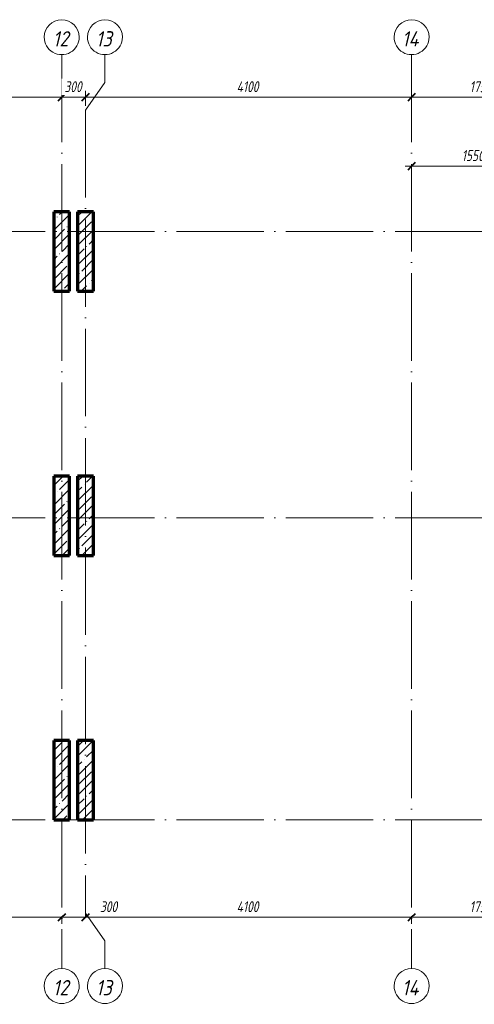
# Model space of a CAD drawing. Header units: millimetres. Extents: x 25602 to 56438, y 6682 to 19066.
# Tile 8 of 16: x 40572 to 46289, y 6682 to 19066. Entities that reach past the tile are written whole.
import ezdxf

# ---------------------------------------------------------------- set-up
doc = ezdxf.new("R2010")
doc.units = ezdxf.units.MM
doc.linetypes.add('ADSK_Линия сетки', pattern=[1375, 1100, -137.5, 0, -137.5])
for name, color, linetype, lineweight in [('A-____-____-DIMS', 211, 'Continuous', 9), ('A-____-____-DIMS-55', 211, 'Continuous', 9), ('S-COLS-____-MCUT', 52, 'Continuous', 50), ('S-COLS-____-OTLN', 52, 'Continuous', 20), ('S-GRID-____-IDEN', 1, 'Continuous', 20), ('S-GRID-____-OTLN', 1, 'Continuous', 9)]:
    doc.layers.add(name, color=color, linetype=linetype, lineweight=lineweight)
doc.styles.add('GOST Common_I', font='GOST Common Italic.ttf', dxfattribs={"width": 0.9, "height": 192.5})
doc.styles.add('GOST Common_I_1', font='GOST Common Italic.ttf', dxfattribs={"width": 0.8, "height": 137.5})
doc.dimstyles.new('ADSK_Округление_5мм__Узкий_', dxfattribs={"dimscale": 304.8, "dimtxt": 0.453694, "dimasz": 0.324803, "dimexe": 0.270669, "dimexo": 0.000592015, "dimgap": 0.072178, "dimtad": 1, "dimdec": 0, "dimlfac": 304.8, "dimrnd": 5, "dimdsep": 46, "dimtxsty": 'GOST Common_I_1', "dimblk1": 'OBLIQUE', "dimblk2": 'OBLIQUE', "dimsah": 1, "dimcen": 0.09, "dimdle": 0.270669, "dimazin": 0, "dimtfac": 1, "dimtdec": 4, "dimtix": 1, "dimtmove": 1, "dimatfit": 3, "dimfxl": 1, "dimtvp": 1, "dimtfill": 1, "dimtolj": 1, "dimtzin": 0, "dimlwd": 20, "dimlwe": 20, "dimarcsym": 2})
doc.dimstyles.new('ADSK_Округление_5мм__Узкий__1', dxfattribs={"dimscale": 304.8, "dimtxt": 0.453694, "dimasz": 0.324803, "dimexe": 0.270669, "dimexo": 0.000592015, "dimgap": 0.072178, "dimtad": 1, "dimdec": 0, "dimlfac": 304.8, "dimrnd": 5, "dimdsep": 46, "dimtxsty": 'GOST Common_I_1', "dimblk1": 'OBLIQUE', "dimblk2": 'OBLIQUE', "dimsah": 1, "dimcen": 0.09, "dimdle": 0.270669, "dimazin": 0, "dimtfac": 1, "dimtdec": 4, "dimtix": 1, "dimtmove": 0, "dimatfit": 3, "dimfxl": 1, "dimtvp": 1, "dimtfill": 1, "dimtolj": 1, "dimtzin": 0, "dimlwd": 20, "dimlwe": 20, "dimarcsym": 2})
pattern_1 = [(45, (16130.72, 8588.57), (-123.4785, 123.4785), []), (45, (16254.2, 8588.57), (-123.4785, 123.4785), [218.281, -43.656, 1.844, -41.812])]

# ---------------------------------------------------------------- blocks, each defined once
blk = doc.blocks.new('Ось сетки - Круг_Ø8 мм-6408-КЖ1_ПЭ_ВЭ2_Опалубка_Стены')
at = {"layer": 'S-GRID-____-IDEN'}
for start, end in [(90, 270), (270, 90)]:
    blk.add_arc((25822, 9000), 220, start, end, dxfattribs=at)
blk = doc.blocks.new('DIMBLOCK6-КЖ1_ПЭ_ВЭ2_Опалубка_Стены')
at = {"layer": 'A-____-____-DIMS-55', "lineweight": 40}
for p, q in [((37000, 7777), (37050, 7826)), ((41100, 7777), (41150, 7826)), ((37000, 7777), (36951, 7727)), ((41100, 7777), (41051, 7727))]:
    blk.add_line(p, q, dxfattribs=at)
at = {"layer": 'A-____-____-DIMS-55', "lineweight": 20}
for p, q in [((37000, 7777), (37000, 7792)), ((37000, 7777), (41100, 7777)), ((37000, 7777), (37000, 7694)), ((41100, 7777), (41100, 7792)), ((41100, 7777), (41100, 7694))]:
    blk.add_line(p, q, dxfattribs=at)
at = {"layer": 'A-____-____-DIMS-55', "color": 0, "lineweight": 20, "insert": (38900, 7978), "char_height": 137.5, "width": 360.01, "attachment_point": 1, "line_spacing_factor": 1.022761, "style": 'GOST Common_I_1', "bg_fill": 3, "box_fill_scale": 1.25, "bg_fill_color": 256, "bg_fill_true_color": 13158600, "bg_fill_transparency": 0}
blk.add_mtext('4100', dxfattribs=at)
blk = doc.blocks.new('_Oblique')
at = {"color": 0, "linetype": 'ByBlock', "lineweight": -2}
blk.add_line((-0.5, -0.5), (0.5, 0.5), dxfattribs=at)
blk = doc.blocks.new('DIMBLOCK7-КЖ1_ПЭ_ВЭ2_Опалубка_Стены')
at = {"layer": 'A-____-____-DIMS-55', "lineweight": 40}
for p, q in [((41100, 7777), (41150, 7826)), ((41400, 7777), (41449, 7826)), ((41100, 7777), (41051, 7727)), ((41400, 7777), (41350, 7727))]:
    blk.add_line(p, q, dxfattribs=at)
at = {"layer": 'A-____-____-DIMS-55', "lineweight": 20}
for p, q in [((41400, 7777), (41400, 7859)), ((41100, 7777), (41100, 7792)), ((41100, 7777), (41400, 7777)), ((41100, 7777), (41100, 7694)), ((41553, 7777), (41250, 7777)), ((41400, 7777), (41400, 7775)), ((41813, 7777), (41553, 7777))]:
    blk.add_line(p, q, dxfattribs=at)
at = {"layer": 'A-____-____-DIMS-55', "color": 0, "lineweight": 20, "insert": (41581, 7978), "char_height": 137.5, "width": 278.45, "attachment_point": 1, "line_spacing_factor": 1.022761, "style": 'GOST Common_I_1', "bg_fill": 3, "box_fill_scale": 1.25, "bg_fill_color": 256, "bg_fill_true_color": 13158600, "bg_fill_transparency": 0}
blk.add_mtext('300', dxfattribs=at)
blk = doc.blocks.new('DIMBLOCK8-КЖ1_ПЭ_ВЭ2_Опалубка_Стены')
at = {"layer": 'A-____-____-DIMS-55', "lineweight": 20}
for p, q in [((41400, 7777), (41400, 7859)), ((41400, 7777), (45500, 7777)), ((41400, 7777), (41400, 7775)), ((45500, 7777), (45500, 7792)), ((45500, 7777), (45500, 7694))]:
    blk.add_line(p, q, dxfattribs=at)
at = {"layer": 'A-____-____-DIMS-55', "lineweight": 40}
for p, q in [((41400, 7777), (41449, 7826)), ((45500, 7777), (45550, 7826)), ((41400, 7777), (41350, 7727)), ((45500, 7777), (45451, 7727))]:
    blk.add_line(p, q, dxfattribs=at)
at = {"layer": 'A-____-____-DIMS-55', "color": 0, "lineweight": 20, "insert": (43300, 7978), "char_height": 137.5, "width": 360.01, "attachment_point": 1, "line_spacing_factor": 1.022761, "style": 'GOST Common_I_1', "bg_fill": 3, "box_fill_scale": 1.25, "bg_fill_color": 256, "bg_fill_true_color": 13158600, "bg_fill_transparency": 0}
blk.add_mtext('4100', dxfattribs=at)
blk = doc.blocks.new('DIMBLOCK9-КЖ1_ПЭ_ВЭ2_Опалубка_Стены')
at = {"layer": 'A-____-____-DIMS-55', "lineweight": 40}
for p, q in [((45500, 7777), (45550, 7826)), ((47250, 7777), (47300, 7826)), ((45500, 7777), (45451, 7727)), ((47250, 7777), (47201, 7727))]:
    blk.add_line(p, q, dxfattribs=at)
at = {"layer": 'A-____-____-DIMS-55', "lineweight": 20}
for p, q in [((45500, 7777), (45500, 7792)), ((45500, 7777), (47250, 7777)), ((45500, 7777), (45500, 7694)), ((47250, 7777), (47250, 7792)), ((47250, 7777), (47250, 7694))]:
    blk.add_line(p, q, dxfattribs=at)
at = {"layer": 'A-____-____-DIMS-55', "color": 0, "lineweight": 20, "insert": (46231, 7978), "char_height": 137.5, "width": 345.95, "attachment_point": 1, "line_spacing_factor": 1.022761, "style": 'GOST Common_I_1', "bg_fill": 3, "box_fill_scale": 1.25, "bg_fill_color": 256, "bg_fill_true_color": 13158600, "bg_fill_transparency": 0}
blk.add_mtext('1750', dxfattribs=at)
blk = doc.blocks.new('DIMBLOCK51-КЖ1_ПЭ_ВЭ2_Опалубка_Стены')
at = {"layer": 'A-____-____-DIMS-55', "lineweight": 20}
for p, q in [((45418, 17224), (47050, 17224)), ((45500, 17224), (45500, 17239)), ((45500, 17224), (45500, 17142)), ((47050, 17224), (47050, 17307)), ((47050, 17224), (47050, 16705))]:
    blk.add_line(p, q, dxfattribs=at)
at = {"layer": 'A-____-____-DIMS-55', "lineweight": 40}
for p, q in [((45500, 17224), (45451, 17175)), ((45500, 17224), (45550, 17274)), ((47050, 17224), (47001, 17175)), ((47050, 17224), (47100, 17274))]:
    blk.add_line(p, q, dxfattribs=at)
at = {"layer": 'A-____-____-DIMS-55', "color": 0, "lineweight": 20, "insert": (46131, 17426), "char_height": 137.5, "width": 345.95, "attachment_point": 1, "line_spacing_factor": 1.022761, "style": 'GOST Common_I_1', "bg_fill": 3, "box_fill_scale": 1.25, "bg_fill_color": 256, "bg_fill_true_color": 13158600, "bg_fill_transparency": 0}
blk.add_mtext('1550', dxfattribs=at)
blk = doc.blocks.new('DIMBLOCK79-КЖ1_ПЭ_ВЭ2_Опалубка_Стены')
at = {"layer": 'A-____-____-DIMS-55', "lineweight": 40}
for p, q in [((37000, 18091), (36951, 18041)), ((37000, 18091), (37050, 18140)), ((41100, 18091), (41051, 18041)), ((41100, 18091), (41150, 18140))]:
    blk.add_line(p, q, dxfattribs=at)
at = {"layer": 'A-____-____-DIMS-55', "lineweight": 20}
for p, q in [((37000, 18091), (37000, 18106)), ((37000, 18091), (41100, 18091)), ((37000, 18091), (37000, 18008)), ((41100, 18091), (41100, 18106)), ((41100, 18091), (41100, 18008))]:
    blk.add_line(p, q, dxfattribs=at)
at = {"layer": 'A-____-____-DIMS-55', "color": 0, "lineweight": 20, "insert": (38900, 18292), "char_height": 137.5, "width": 360.01, "attachment_point": 1, "line_spacing_factor": 1.022761, "style": 'GOST Common_I_1', "bg_fill": 3, "box_fill_scale": 1.25, "bg_fill_color": 256, "bg_fill_true_color": 13158600, "bg_fill_transparency": 0}
blk.add_mtext('4100', dxfattribs=at)
blk = doc.blocks.new('DIMBLOCK80-КЖ1_ПЭ_ВЭ2_Опалубка_Стены')
at = {"layer": 'A-____-____-DIMS-55', "lineweight": 40}
for p, q in [((41100, 18091), (41051, 18041)), ((41100, 18091), (41150, 18140)), ((41400, 18091), (41351, 18041)), ((41400, 18091), (41450, 18140))]:
    blk.add_line(p, q, dxfattribs=at)
at = {"layer": 'A-____-____-DIMS-55', "lineweight": 20}
for p, q in [((41100, 18091), (41100, 18106)), ((41100, 18091), (41400, 18091)), ((41100, 18091), (41100, 18008)), ((41400, 18091), (41400, 18173)), ((41400, 18091), (41400, 17983))]:
    blk.add_line(p, q, dxfattribs=at)
at = {"layer": 'A-____-____-DIMS-55', "color": 0, "lineweight": 20, "insert": (41134, 18292), "char_height": 137.5, "width": 278.45, "attachment_point": 1, "line_spacing_factor": 1.022761, "style": 'GOST Common_I_1', "bg_fill": 3, "box_fill_scale": 1.25, "bg_fill_color": 256, "bg_fill_true_color": 13158600, "bg_fill_transparency": 0}
blk.add_mtext('300', dxfattribs=at)
blk = doc.blocks.new('DIMBLOCK81-КЖ1_ПЭ_ВЭ2_Опалубка_Стены')
at = {"layer": 'A-____-____-DIMS-55', "lineweight": 40}
for p, q in [((41400, 18091), (41351, 18041)), ((41400, 18091), (41450, 18140)), ((45500, 18091), (45451, 18041)), ((45500, 18091), (45550, 18140))]:
    blk.add_line(p, q, dxfattribs=at)
at = {"layer": 'A-____-____-DIMS-55', "lineweight": 20}
for p, q in [((41400, 18091), (41400, 18173)), ((41400, 18091), (45500, 18091)), ((41400, 18091), (41400, 17983)), ((45500, 18091), (45500, 18106)), ((45500, 18091), (45500, 18008))]:
    blk.add_line(p, q, dxfattribs=at)
at = {"layer": 'A-____-____-DIMS-55', "color": 0, "lineweight": 20, "insert": (43300, 18292), "char_height": 137.5, "width": 360.01, "attachment_point": 1, "line_spacing_factor": 1.022761, "style": 'GOST Common_I_1', "bg_fill": 3, "box_fill_scale": 1.25, "bg_fill_color": 256, "bg_fill_true_color": 13158600, "bg_fill_transparency": 0}
blk.add_mtext('4100', dxfattribs=at)
blk = doc.blocks.new('DIMBLOCK82-КЖ1_ПЭ_ВЭ2_Опалубка_Стены')
at = {"layer": 'A-____-____-DIMS-55', "lineweight": 40}
for p, q in [((45500, 18091), (45451, 18041)), ((45500, 18091), (45550, 18140)), ((47250, 18091), (47201, 18041)), ((47250, 18091), (47300, 18140))]:
    blk.add_line(p, q, dxfattribs=at)
at = {"layer": 'A-____-____-DIMS-55', "lineweight": 20}
for p, q in [((45500, 18091), (45500, 18106)), ((45500, 18091), (47250, 18091)), ((45500, 18091), (45500, 18008)), ((47250, 18091), (47250, 18106)), ((47250, 18091), (47250, 18008))]:
    blk.add_line(p, q, dxfattribs=at)
at = {"layer": 'A-____-____-DIMS-55', "color": 0, "lineweight": 20, "insert": (46231, 18292), "char_height": 137.5, "width": 345.95, "attachment_point": 1, "line_spacing_factor": 1.022761, "style": 'GOST Common_I_1', "bg_fill": 3, "box_fill_scale": 1.25, "bg_fill_color": 256, "bg_fill_true_color": 13158600, "bg_fill_transparency": 0}
blk.add_mtext('1750', dxfattribs=at)

msp = doc.modelspace()

# ---------------------------------------------------------------- hatches: boundary and pattern name
at = {"layer": 'S-COLS-____-OTLN', "lineweight": 9}
h = msp.add_hatch(dxfattribs=at)
h.set_pattern_fill('FP_1', color=256, style=0, pattern_type=2)
h.set_pattern_definition(pattern_1)
h.paths.add_polyline_path([(40999.9984, 15650.001), (41199.9984, 15650.001), (41199.9984, 16650.001), (40999.9984, 16650.001)])
h = msp.add_hatch(dxfattribs=at)
h.set_pattern_fill('FP_1', color=256, style=0, pattern_type=2)
h.set_pattern_definition(pattern_1)
h.paths.add_polyline_path([(41314.001, 15650.001), (41499.9992, 15650.001), (41499.9992, 16650.001), (41299.9992, 16650.001), (41299.9992, 15650.001)])
h = msp.add_hatch(dxfattribs=at)
h.set_pattern_fill('FP_1', color=256, style=0, pattern_type=2)
h.set_pattern_definition(pattern_1)
h.paths.add_polyline_path([(40999.9984, 12325.0005), (41199.9984, 12325.0005), (41199.9984, 13325.0005), (40999.9984, 13325.0005)])
h = msp.add_hatch(dxfattribs=at)
h.set_pattern_fill('FP_1', color=256, style=0, pattern_type=2)
h.set_pattern_definition(pattern_1)
h.paths.add_polyline_path([(41314.001, 12325.0005), (41499.9992, 12325.0005), (41499.9992, 13325.0005), (41299.9992, 13325.0005), (41299.9992, 12325.0005)])
h = msp.add_hatch(dxfattribs=at)
h.set_pattern_fill('FP_1', color=256, style=0, pattern_type=2)
h.set_pattern_definition(pattern_1)
h.paths.add_polyline_path([(40999.9984, 9000), (41199.9984, 9000), (41199.9984, 10000), (40999.9984, 10000)])
h = msp.add_hatch(dxfattribs=at)
h.set_pattern_fill('FP_1', color=256, style=0, pattern_type=2)
h.set_pattern_definition(pattern_1)
h.paths.add_polyline_path([(41314.001, 9000), (41499.9992, 9000), (41499.9992, 10000), (41299.9992, 10000), (41299.9992, 9000)])

# ---------------------------------------------------------------- linework, layer by layer
at = {"layer": 'S-COLS-____-MCUT', "lineweight": 70}
for p, q in [((41199.9984, 16650.001), (40999.9984, 16650.001)), ((40999.9984, 16650.001), (40999.9984, 15650.001)), ((41199.9984, 15650.001), (41199.9984, 16650.001)), ((41499.9992, 16650.001), (41299.9992, 16650.001)), ((41299.9992, 16650.001), (41299.9992, 15650.001)), ((41499.9992, 15650.001), (41499.9992, 16650.001)), ((40999.9984, 15650.001), (41199.9984, 15650.001)), ((41299.9992, 15650.001), (41499.9992, 15650.001)), ((41199.9984, 13325.0005), (40999.9984, 13325.0005)), ((40999.9984, 13325.0005), (40999.9984, 12325.0005)), ((41199.9984, 12325.0005), (41199.9984, 13325.0005)), ((41499.9992, 13325.0005), (41299.9992, 13325.0005)), ((41299.9992, 13325.0005), (41299.9992, 12325.0005)), ((41499.9992, 12325.0005), (41499.9992, 13325.0005)), ((40999.9984, 12325.0005), (41199.9984, 12325.0005)), ((41299.9992, 12325.0005), (41499.9992, 12325.0005)), ((41199.9984, 10000), (40999.9984, 10000)), ((40999.9984, 10000), (40999.9984, 9000)), ((41199.9984, 9000), (41199.9984, 10000)), ((41499.9992, 10000), (41299.9992, 10000)), ((41299.9992, 10000), (41299.9992, 9000)), ((41499.9992, 9000), (41499.9992, 10000)), ((40999.9984, 9000), (41199.9984, 9000)), ((41299.9992, 9000), (41499.9992, 9000))]:
    msp.add_line(p, q, dxfattribs=at)
at = {"layer": 'S-GRID-____-OTLN', "linetype": 'ADSK_Линия сетки'}
for p, q in [((41100, 18626.091), (41100, 7131.6051)), ((45500, 18626.091), (45500, 7131.6051)), ((41400, 17927.591), (41400, 7830.1051)), ((26042.1355, 16400.001), (55820.5055, 16400.001)), ((26042.1355, 12800.001), (55820.5055, 12800.001)), ((26042.1355, 9000), (55820.5055, 9000))]:
    msp.add_line(p, q, dxfattribs=at)
at = {"layer": 'S-GRID-____-OTLN'}
for p, q in [((41643.0638, 18276.841), (41643.0638, 18626.091)), ((41400, 17927.591), (41643.0638, 18276.841)), ((41400, 7830.1051), (41643.0638, 7480.8551)), ((41643.0638, 7480.8551), (41643.0638, 7131.6051))]:
    msp.add_line(p, q, dxfattribs=at)

# ---------------------------------------------------------------- block references
at = {"layer": 'S-GRID-____-IDEN', "rotation": 269.9999999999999}
for p in [(32100, 44668.2266), (32643.0638, 44668.2266), (36500, 44668.2266), (32100, 32733.7406), (32643.0638, 32733.7406), (36500, 32733.7406)]:
    msp.add_blockref('Ось сетки - Круг_Ø8 мм-6408-КЖ1_ПЭ_ВЭ2_Опалубка_Стены', p, dxfattribs=at)

# ---------------------------------------------------------------- texts
at = {"layer": 'S-GRID-____-IDEN', "lineweight": 9, "char_height": 192.5, "attachment_point": 1, "style": 'GOST Common_I'}
for s, insert, width in [('12', (40989.0819, 18921.5946), 261.911306), ('13', (41530.4132, 18921.5946), 265.879659), ('14', (45379.1819, 18921.5946), 285.721425), ('12', (40989.0819, 6987.1086), 261.911306), ('13', (41530.4132, 6987.1086), 265.879659), ('14', (45379.1819, 6987.1086), 285.721425)]:
    msp.add_mtext(s, dxfattribs=dict(at, insert=insert, width=width))

# ---------------------------------------------------------------- next in the draw order: dimensions: what is measured, and where the dimension line sits
at = {"layer": 'A-____-____-DIMS', "lineweight": 20}
for base, p1, p2, override, picture, middle in [((41100, 18090.677), (37000, 18160.6805), (41100, 18160.6805), {"dimpost": '<>', "dimfxl": 4100}, 'DIMBLOCK79-КЖ1_ПЭ_ВЭ2_Опалубка_Стены', (39050, 18181.427)), ((47050, 17224.3717), (45500, 17294.3752), (47050, 16650.001), {"dimpost": '<>', "dimfxl": 1678.606021}, 'DIMBLOCK51-КЖ1_ПЭ_ВЭ2_Опалубка_Стены', (46275, 17316.0071)), ((41100, 7776.5057), (37000, 7846.5092), (41100, 7846.5092), {"dimpost": '<>', "dimfxl": 4100}, 'DIMBLOCK6-КЖ1_ПЭ_ВЭ2_Опалубка_Стены', (39050, 7867.2557))]:
    dim = msp.add_linear_dim(base=base, p1=p1, p2=p2, dimstyle='ADSK_Округление_5мм__Узкий__1', override=override, dxfattribs=at)
    dim.commit()
    dim.dimension.update_dxf_attribs({"geometry": picture, "text_midpoint": middle})

# ---------------------------------------------------------------- next in the draw order: dimensions: what is measured, and where the dimension line sits
dim = msp.add_linear_dim(base=(41400, 18090.677), p1=(41100, 18160.6805), p2=(41400, 17927.591), dimstyle='ADSK_Округление_5мм__Узкий__1', override={"dimpost": '<>', "dimfxl": 379.908822}, dxfattribs=at)
dim.commit()
dim.dimension.update_dxf_attribs({"geometry": 'DIMBLOCK80-КЖ1_ПЭ_ВЭ2_Опалубка_Стены', "text_midpoint": (41250, 18181.427)})
dim = msp.add_linear_dim(base=(41400, 7776.5057), p1=(41100, 7846.5092), p2=(41400, 7830.1051), dimstyle='ADSK_Округление_5мм__Узкий_', override={"dimpost": '<>', "dimfxl": 300.448158}, dxfattribs=at)
dim.commit()
dim.dimension.update_dxf_attribs({"geometry": 'DIMBLOCK7-КЖ1_ПЭ_ВЭ2_Опалубка_Стены', "text_midpoint": (41720.2039, 7886.5279), "dimtype": 160})

# ---------------------------------------------------------------- next in the draw order: dimensions: what is measured, and where the dimension line sits
for base, p1, p2, override, picture, middle in [((45500, 18090.677), (41400, 17927.591), (45500, 18160.6805), {"dimpost": '<>', "dimfxl": 4106.620352}, 'DIMBLOCK81-КЖ1_ПЭ_ВЭ2_Опалубка_Стены', (43450, 18181.427)), ((45500, 7776.5057), (41400, 7830.1051), (45500, 7846.5092), {"dimpost": '<>', "dimfxl": 4100.032816}, 'DIMBLOCK8-КЖ1_ПЭ_ВЭ2_Опалубка_Стены', (43450, 7867.2557))]:
    dim = msp.add_linear_dim(base=base, p1=p1, p2=p2, dimstyle='ADSK_Округление_5мм__Узкий__1', override=override, dxfattribs=at)
    dim.commit()
    dim.dimension.update_dxf_attribs({"geometry": picture, "text_midpoint": middle})

# ---------------------------------------------------------------- next in the draw order: dimensions: what is measured, and where the dimension line sits
for base, p1, p2, picture, middle in [((47250, 18090.677), (45500, 18160.6805), (47250, 18160.6805), 'DIMBLOCK82-КЖ1_ПЭ_ВЭ2_Опалубка_Стены', (46375, 18181.427)), ((47250, 7776.5057), (45500, 7846.5092), (47250, 7846.5092), 'DIMBLOCK9-КЖ1_ПЭ_ВЭ2_Опалубка_Стены', (46375, 7867.2557))]:
    dim = msp.add_linear_dim(base=base, p1=p1, p2=p2, dimstyle='ADSK_Округление_5мм__Узкий__1', override={"dimpost": '<>', "dimfxl": 1750}, dxfattribs=at)
    dim.commit()
    dim.dimension.update_dxf_attribs({"geometry": picture, "text_midpoint": middle})

doc.saveas('drawing.dxf')
